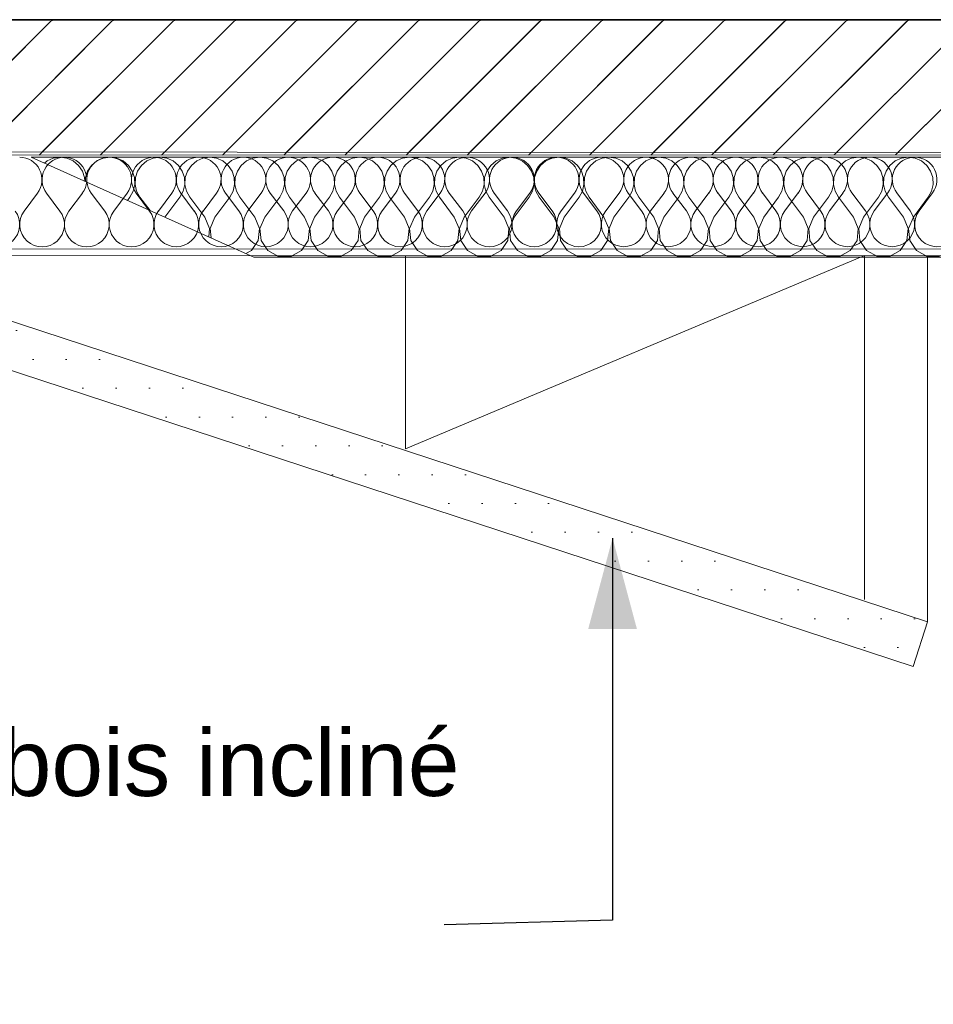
# Model space of a CAD drawing. Header units: millimetres. Extents: x 1516 to 53650, y -1776 to 7865.
# Tile 14 of 37: x 20580 to 21953, y 2235 to 3715. Entities that reach past the tile are written whole.
import ezdxf

# ---------------------------------------------------------------- set-up
doc = ezdxf.new("R2010")
doc.units = ezdxf.units.MM
doc.header["$MEASUREMENT"] = 0
for name, color, linetype in [('2D - Cotations pour 50ème.AL', 7, 'Continuous'), ('2D - Dessin général.AL', 7, 'Continuous'), ('Nouveau_2D - Dessin général.AL', 7, 'Continuous'), ('Nouveau_2D - Etiquettes.AL', 7, 'Continuous'), ('Nouveau__Plafonds.AL', 7, 'Continuous'), ('Nouveau__Toits - Toitures.AL', 7, 'Continuous')]:
    doc.layers.add(name, color=color, linetype=linetype)
doc.styles.add('STYLE_GENERE_1', font='arial.ttf')
doc.dimstyles.new('STYLE_GENERE__1', dxfattribs={"dimtxt": 0.18, "dimasz": 136.8, "dimexe": 0.18, "dimexo": 0.0625, "dimgap": 0, "dimtad": 0, "dimtih": 1, "dimtoh": 1, "dimdec": 4, "dimzin": 0, "dimdsep": 46, "dimcen": 0.09, "dimadec": 0, "dimazin": 0, "dimtfac": 1, "dimtdec": 4, "dimtmove": 0, "dimatfit": 3, "dimldrblk": 'ARROWHEAD_5', "dimfxl": 0, "dimtolj": 1, "dimtzin": 0, "dimarcsym": 0})
doc.dimstyles.new('STYLE_GENERE__2', dxfattribs={"dimtxt": 100, "dimasz": 71.25, "dimexe": 0.18, "dimexo": 0.0625, "dimgap": 0, "dimtad": 1, "dimtih": 1, "dimtoh": 1, "dimlfac": 0.001, "dimzin": 0, "dimdsep": 46, "dimtxsty": 'STYLE_GENERE_1', "dimblk": 'ARROWHEAD_6', "dimblk1": 'ARROWHEAD_6', "dimblk2": 'ARROWHEAD_6', "dimcen": 0.09, "dimse1": 1, "dimse2": 1, "dimclrd": 7, "dimclre": 7, "dimclrt": 7, "dimazin": 0, "dimtfac": 1, "dimtdec": 4, "dimtmove": 0, "dimatfit": 3, "dimfxl": 0, "dimtolj": 1, "dimtzin": 0, "dimarcsym": 0})
pattern_1 = [(45, (0, 0), (-45.96194, 45.96194), [])]

# ---------------------------------------------------------------- blocks, each defined once
blk = doc.blocks.new('*X5')
at = {"layer": 'Nouveau_2D - Dessin général.AL', "color": 7, "linetype": 'Continuous', "lineweight": 5}
for p, q in [((20630.5, 3506.6), (20621.1, 3502.5)), ((20640.8, 3508.1), (20630.5, 3506.6)), ((20651, 3506.6), (20640.8, 3508.1)), ((20660.5, 3502.5), (20651, 3506.6)), ((20705.5, 3506.6), (20696.1, 3502.5)), ((20715.8, 3508.1), (20705.5, 3506.6)), ((20726, 3506.6), (20715.8, 3508.1)), ((20735.5, 3502.5), (20726, 3506.6)), ((20780.5, 3506.6), (20771.1, 3502.5)), ((20790.8, 3508.1), (20780.5, 3506.6)), ((20801, 3506.6), (20790.8, 3508.1)), ((20810.5, 3502.5), (20801, 3506.6)), ((20855.5, 3506.6), (20846.1, 3502.5)), ((20865.8, 3508.1), (20855.5, 3506.6)), ((20876, 3506.6), (20865.8, 3508.1)), ((20885.5, 3502.5), (20876, 3506.6)), ((20930.5, 3506.6), (20921.1, 3502.5)), ((20940.8, 3508.1), (20930.5, 3506.6)), ((20951, 3506.6), (20940.8, 3508.1)), ((20960.5, 3502.5), (20951, 3506.6)), ((21005.5, 3506.6), (20996.1, 3502.5)), ((21015.8, 3508.1), (21005.5, 3506.6)), ((21026, 3506.6), (21015.8, 3508.1)), ((21035.5, 3502.5), (21026, 3506.6)), ((21080.5, 3506.6), (21071.1, 3502.5)), ((21090.8, 3508.1), (21080.5, 3506.6)), ((21101, 3506.6), (21090.8, 3508.1)), ((21110.5, 3502.5), (21101, 3506.6)), ((21155.5, 3506.6), (21146.1, 3502.5)), ((21165.8, 3508.1), (21155.5, 3506.6)), ((21176, 3506.6), (21165.8, 3508.1)), ((21185.5, 3502.5), (21176, 3506.6)), ((21230.5, 3506.6), (21221.1, 3502.5)), ((21240.8, 3508.1), (21230.5, 3506.6)), ((21251, 3506.6), (21240.8, 3508.1)), ((21260.5, 3502.5), (21251, 3506.6)), ((21305.5, 3506.6), (21296.1, 3502.5)), ((21315.8, 3508.1), (21305.5, 3506.6)), ((21326, 3506.6), (21315.8, 3508.1)), ((21335.5, 3502.5), (21326, 3506.6)), ((21380.5, 3506.6), (21371.1, 3502.5)), ((21390.8, 3508.1), (21380.5, 3506.6)), ((21401, 3506.6), (21390.8, 3508.1)), ((21410.5, 3502.5), (21401, 3506.6)), ((21455.5, 3506.6), (21446.1, 3502.5)), ((21465.8, 3508.1), (21455.5, 3506.6)), ((21476, 3506.6), (21465.8, 3508.1)), ((21485.5, 3502.5), (21476, 3506.6)), ((21530.5, 3506.6), (21521.1, 3502.5)), ((21540.8, 3508.1), (21530.5, 3506.6)), ((21551, 3506.6), (21540.8, 3508.1)), ((21560.5, 3502.5), (21551, 3506.6)), ((21605.5, 3506.6), (21596.1, 3502.5)), ((21615.8, 3508.1), (21605.5, 3506.6)), ((21626, 3506.6), (21615.8, 3508.1)), ((21635.5, 3502.5), (21626, 3506.6)), ((21680.5, 3506.6), (21671.1, 3502.5)), ((21690.8, 3508.1), (21680.5, 3506.6)), ((21701, 3506.6), (21690.8, 3508.1)), ((21710.5, 3502.5), (21701, 3506.6)), ((21755.5, 3506.6), (21746.1, 3502.5)), ((21765.8, 3508.1), (21755.5, 3506.6)), ((21776, 3506.6), (21765.8, 3508.1)), ((21785.5, 3502.5), (21776, 3506.6)), ((21830.5, 3506.6), (21821.1, 3502.5)), ((21840.8, 3508.1), (21830.5, 3506.6)), ((21851, 3506.6), (21840.8, 3508.1)), ((21860.5, 3502.5), (21851, 3506.6)), ((21905.5, 3506.6), (21896.1, 3502.5)), ((21915.8, 3508.1), (21905.5, 3506.6)), ((21926, 3506.6), (21915.8, 3508.1)), ((21935.5, 3502.5), (21926, 3506.6)), ((20621.1, 3502.5), (20617.1, 3499.1)), ((20668.5, 3495.9), (20660.5, 3502.5)), ((20674.3, 3487.3), (20668.5, 3495.9)), ((20688.1, 3495.9), (20682.2, 3487.3)), ((20696.1, 3502.5), (20688.1, 3495.9)), ((20743.5, 3495.9), (20735.5, 3502.5)), ((20749.3, 3487.3), (20743.5, 3495.9)), ((20763.1, 3495.9), (20757.2, 3487.3)), ((20771.1, 3502.5), (20763.1, 3495.9)), ((20818.5, 3495.9), (20810.5, 3502.5)), ((20824.3, 3487.3), (20818.5, 3495.9)), ((20838.1, 3495.9), (20832.2, 3487.3)), ((20846.1, 3502.5), (20838.1, 3495.9)), ((20893.5, 3495.9), (20885.5, 3502.5)), ((20899.3, 3487.3), (20893.5, 3495.9)), ((20913.1, 3495.9), (20907.2, 3487.3)), ((20921.1, 3502.5), (20913.1, 3495.9)), ((20968.5, 3495.9), (20960.5, 3502.5)), ((20974.3, 3487.3), (20968.5, 3495.9)), ((20988.1, 3495.9), (20982.2, 3487.3)), ((20996.1, 3502.5), (20988.1, 3495.9)), ((21043.5, 3495.9), (21035.5, 3502.5)), ((21049.3, 3487.3), (21043.5, 3495.9)), ((21063.1, 3495.9), (21057.2, 3487.3)), ((21071.1, 3502.5), (21063.1, 3495.9)), ((21118.5, 3495.9), (21110.5, 3502.5)), ((21124.3, 3487.3), (21118.5, 3495.9)), ((21138.1, 3495.9), (21132.2, 3487.3)), ((21146.1, 3502.5), (21138.1, 3495.9)), ((21193.5, 3495.9), (21185.5, 3502.5)), ((21199.3, 3487.3), (21193.5, 3495.9)), ((21213.1, 3495.9), (21207.2, 3487.3)), ((21221.1, 3502.5), (21213.1, 3495.9)), ((21268.5, 3495.9), (21260.5, 3502.5)), ((21274.3, 3487.3), (21268.5, 3495.9)), ((21288.1, 3495.9), (21282.2, 3487.3)), ((21296.1, 3502.5), (21288.1, 3495.9)), ((21343.5, 3495.9), (21335.5, 3502.5)), ((21349.3, 3487.3), (21343.5, 3495.9)), ((21363.1, 3495.9), (21357.2, 3487.3)), ((21371.1, 3502.5), (21363.1, 3495.9)), ((21418.5, 3495.9), (21410.5, 3502.5)), ((21424.3, 3487.3), (21418.5, 3495.9)), ((21438.1, 3495.9), (21432.2, 3487.3)), ((21446.1, 3502.5), (21438.1, 3495.9)), ((21493.5, 3495.9), (21485.5, 3502.5)), ((21499.3, 3487.3), (21493.5, 3495.9)), ((21513.1, 3495.9), (21507.2, 3487.3)), ((21521.1, 3502.5), (21513.1, 3495.9)), ((21568.5, 3495.9), (21560.5, 3502.5)), ((21574.3, 3487.3), (21568.5, 3495.9)), ((21588.1, 3495.9), (21582.2, 3487.3)), ((21596.1, 3502.5), (21588.1, 3495.9)), ((21643.5, 3495.9), (21635.5, 3502.5)), ((21649.3, 3487.3), (21643.5, 3495.9)), ((21663.1, 3495.9), (21657.2, 3487.3)), ((21671.1, 3502.5), (21663.1, 3495.9)), ((21718.5, 3495.9), (21710.5, 3502.5)), ((21724.3, 3487.3), (21718.5, 3495.9)), ((21738.1, 3495.9), (21732.2, 3487.3)), ((21746.1, 3502.5), (21738.1, 3495.9)), ((21793.5, 3495.9), (21785.5, 3502.5)), ((21799.3, 3487.3), (21793.5, 3495.9)), ((21813.1, 3495.9), (21807.2, 3487.3)), ((21821.1, 3502.5), (21813.1, 3495.9)), ((21868.5, 3495.9), (21860.5, 3502.5)), ((21874.3, 3487.3), (21868.5, 3495.9)), ((21888.1, 3495.9), (21882.2, 3487.3)), ((21896.1, 3502.5), (21888.1, 3495.9)), ((21943.5, 3495.9), (21935.5, 3502.5)), ((21949.3, 3487.3), (21943.5, 3495.9)), ((20677.6, 3477.5), (20674.3, 3487.3)), ((20677.9, 3471.9), (20677.6, 3477.5)), ((20678.9, 3477.5), (20678.7, 3471.5)), ((20682.2, 3487.3), (20678.9, 3477.5)), ((20752.6, 3477.5), (20749.3, 3487.3)), ((20753.1, 3467.2), (20752.6, 3477.5)), ((20753.9, 3477.5), (20753.4, 3467.2)), ((20757.2, 3487.3), (20753.9, 3477.5)), ((20827.6, 3477.5), (20824.3, 3487.3)), ((20828.1, 3467.2), (20827.6, 3477.5)), ((20828.9, 3477.5), (20828.4, 3467.2)), ((20832.2, 3487.3), (20828.9, 3477.5)), ((20902.6, 3477.5), (20899.3, 3487.3)), ((20903.1, 3467.2), (20902.6, 3477.5)), ((20903.9, 3477.5), (20903.4, 3467.2)), ((20907.2, 3487.3), (20903.9, 3477.5)), ((20977.6, 3477.5), (20974.3, 3487.3)), ((20978.1, 3467.2), (20977.6, 3477.5)), ((20978.9, 3477.5), (20978.4, 3467.2)), ((20982.2, 3487.3), (20978.9, 3477.5)), ((21052.6, 3477.5), (21049.3, 3487.3)), ((21053.1, 3467.2), (21052.6, 3477.5)), ((21053.9, 3477.5), (21053.4, 3467.2)), ((21057.2, 3487.3), (21053.9, 3477.5)), ((21127.6, 3477.5), (21124.3, 3487.3)), ((21128.1, 3467.2), (21127.6, 3477.5)), ((21128.9, 3477.5), (21128.4, 3467.2)), ((21132.2, 3487.3), (21128.9, 3477.5)), ((21202.6, 3477.5), (21199.3, 3487.3)), ((21203.1, 3467.2), (21202.6, 3477.5)), ((21203.9, 3477.5), (21203.4, 3467.2)), ((21207.2, 3487.3), (21203.9, 3477.5)), ((21277.6, 3477.5), (21274.3, 3487.3)), ((21278.1, 3467.2), (21277.6, 3477.5)), ((21278.9, 3477.5), (21278.4, 3467.2)), ((21282.2, 3487.3), (21278.9, 3477.5)), ((21352.6, 3477.5), (21349.3, 3487.3)), ((21353.1, 3467.2), (21352.6, 3477.5)), ((21353.9, 3477.5), (21353.4, 3467.2)), ((21357.2, 3487.3), (21353.9, 3477.5)), ((21427.6, 3477.5), (21424.3, 3487.3)), ((21428.1, 3467.2), (21427.6, 3477.5)), ((21428.9, 3477.5), (21428.4, 3467.2)), ((21432.2, 3487.3), (21428.9, 3477.5)), ((21502.6, 3477.5), (21499.3, 3487.3)), ((21503.1, 3467.2), (21502.6, 3477.5)), ((21503.9, 3477.5), (21503.4, 3467.2)), ((21507.2, 3487.3), (21503.9, 3477.5)), ((21577.6, 3477.5), (21574.3, 3487.3)), ((21578.1, 3467.2), (21577.6, 3477.5)), ((21578.9, 3477.5), (21578.4, 3467.2)), ((21582.2, 3487.3), (21578.9, 3477.5)), ((21652.6, 3477.5), (21649.3, 3487.3)), ((21653.1, 3467.2), (21652.6, 3477.5)), ((21653.9, 3477.5), (21653.4, 3467.2)), ((21657.2, 3487.3), (21653.9, 3477.5)), ((21727.6, 3477.5), (21724.3, 3487.3)), ((21728.1, 3467.2), (21727.6, 3477.5)), ((21728.9, 3477.5), (21728.4, 3467.2)), ((21732.2, 3487.3), (21728.9, 3477.5)), ((21802.6, 3477.5), (21799.3, 3487.3)), ((21803.1, 3467.2), (21802.6, 3477.5)), ((21803.9, 3477.5), (21803.4, 3467.2)), ((21807.2, 3487.3), (21803.9, 3477.5)), ((21877.6, 3477.5), (21874.3, 3487.3)), ((21878.1, 3467.2), (21877.6, 3477.5)), ((21878.9, 3477.5), (21878.4, 3467.2)), ((21882.2, 3487.3), (21878.9, 3477.5)), ((21952.6, 3477.5), (21949.3, 3487.3)), ((21953.1, 3467.2), (21952.6, 3477.5)), ((20750.8, 3457.1), (20753.1, 3467.2)), ((20753.4, 3467.2), (20755.8, 3457.1)), ((20825.8, 3457.1), (20828.1, 3467.2)), ((20828.4, 3467.2), (20830.8, 3457.1)), ((20900.8, 3457.1), (20903.1, 3467.2)), ((20903.4, 3467.2), (20905.8, 3457.1)), ((20975.8, 3457.1), (20978.1, 3467.2)), ((20978.4, 3467.2), (20980.8, 3457.1)), ((21050.8, 3457.1), (21053.1, 3467.2)), ((21053.4, 3467.2), (21055.8, 3457.1)), ((21125.8, 3457.1), (21128.1, 3467.2)), ((21128.4, 3467.2), (21130.8, 3457.1)), ((21200.8, 3457.1), (21203.1, 3467.2)), ((21203.4, 3467.2), (21205.8, 3457.1)), ((21275.8, 3457.1), (21278.1, 3467.2)), ((21278.4, 3467.2), (21280.8, 3457.1)), ((21350.8, 3457.1), (21353.1, 3467.2)), ((21353.4, 3467.2), (21355.8, 3457.1)), ((21425.8, 3457.1), (21428.1, 3467.2)), ((21428.4, 3467.2), (21430.8, 3457.1)), ((21500.8, 3457.1), (21503.1, 3467.2)), ((21503.4, 3467.2), (21505.8, 3457.1)), ((21575.8, 3457.1), (21578.1, 3467.2)), ((21578.4, 3467.2), (21580.8, 3457.1)), ((21650.8, 3457.1), (21653.1, 3467.2)), ((21653.4, 3467.2), (21655.8, 3457.1)), ((21725.8, 3457.1), (21728.1, 3467.2)), ((21728.4, 3467.2), (21730.8, 3457.1)), ((21800.8, 3457.1), (21803.1, 3467.2)), ((21803.4, 3467.2), (21805.8, 3457.1)), ((21875.8, 3457.1), (21878.1, 3467.2)), ((21878.4, 3467.2), (21880.8, 3457.1)), ((21950.8, 3457.1), (21953.1, 3467.2)), ((20742.1, 3443.1), (20745.8, 3448.1)), ((20745.8, 3448.1), (20750.8, 3457.1)), ((20755.8, 3457.1), (20760.8, 3448.1)), ((20775.9, 3428), (20760.8, 3448.1)), ((20798.3, 3418.1), (20820.8, 3448.1)), ((20820.8, 3448.1), (20825.8, 3457.1)), ((20830.8, 3457.1), (20835.8, 3448.1)), ((20858.3, 3418.1), (20835.8, 3448.1)), ((20873.3, 3418.1), (20895.8, 3448.1)), ((20895.8, 3448.1), (20900.8, 3457.1)), ((20905.8, 3457.1), (20910.8, 3448.1)), ((20933.3, 3418.1), (20910.8, 3448.1)), ((20948.3, 3418.1), (20970.8, 3448.1)), ((20970.8, 3448.1), (20975.8, 3457.1)), ((20980.8, 3457.1), (20985.8, 3448.1)), ((21008.3, 3418.1), (20985.8, 3448.1)), ((21023.3, 3418.1), (21045.8, 3448.1)), ((21045.8, 3448.1), (21050.8, 3457.1)), ((21055.8, 3457.1), (21060.8, 3448.1)), ((21083.3, 3418.1), (21060.8, 3448.1)), ((21098.3, 3418.1), (21120.8, 3448.1)), ((21120.8, 3448.1), (21125.8, 3457.1)), ((21130.8, 3457.1), (21135.8, 3448.1)), ((21158.3, 3418.1), (21135.8, 3448.1)), ((21173.3, 3418.1), (21195.8, 3448.1)), ((21195.8, 3448.1), (21200.8, 3457.1)), ((21205.8, 3457.1), (21210.8, 3448.1)), ((21233.3, 3418.1), (21210.8, 3448.1)), ((21248.3, 3418.1), (21270.8, 3448.1)), ((21270.8, 3448.1), (21275.8, 3457.1)), ((21280.8, 3457.1), (21285.8, 3448.1)), ((21308.3, 3418.1), (21285.8, 3448.1)), ((21323.3, 3418.1), (21345.8, 3448.1)), ((21345.8, 3448.1), (21350.8, 3457.1)), ((21355.8, 3457.1), (21360.8, 3448.1)), ((21383.3, 3418.1), (21360.8, 3448.1)), ((21398.3, 3418.1), (21420.8, 3448.1)), ((21420.8, 3448.1), (21425.8, 3457.1)), ((21430.8, 3457.1), (21435.8, 3448.1)), ((21458.3, 3418.1), (21435.8, 3448.1)), ((21473.3, 3418.1), (21495.8, 3448.1)), ((21495.8, 3448.1), (21500.8, 3457.1)), ((21505.8, 3457.1), (21510.8, 3448.1)), ((21533.3, 3418.1), (21510.8, 3448.1)), ((21548.3, 3418.1), (21570.8, 3448.1)), ((21570.8, 3448.1), (21575.8, 3457.1)), ((21580.8, 3457.1), (21585.8, 3448.1)), ((21608.3, 3418.1), (21585.8, 3448.1)), ((21623.3, 3418.1), (21645.8, 3448.1)), ((21645.8, 3448.1), (21650.8, 3457.1)), ((21655.8, 3457.1), (21660.8, 3448.1)), ((21683.3, 3418.1), (21660.8, 3448.1)), ((21698.3, 3418.1), (21720.8, 3448.1)), ((21720.8, 3448.1), (21725.8, 3457.1)), ((21730.8, 3457.1), (21735.8, 3448.1)), ((21758.3, 3418.1), (21735.8, 3448.1)), ((21773.3, 3418.1), (21795.8, 3448.1)), ((21795.8, 3448.1), (21800.8, 3457.1)), ((21805.8, 3457.1), (21810.8, 3448.1)), ((21833.3, 3418.1), (21810.8, 3448.1)), ((21848.3, 3418.1), (21870.8, 3448.1)), ((21870.8, 3448.1), (21875.8, 3457.1)), ((21880.8, 3457.1), (21885.8, 3448.1)), ((21908.3, 3418.1), (21885.8, 3448.1)), ((21923.3, 3418.1), (21945.8, 3448.1)), ((21945.8, 3448.1), (21950.8, 3457.1)), ((20798.3, 3418.1), (20798.2, 3418)), ((20865.4, 3401.2), (20858.3, 3418.1)), ((20873.3, 3418.1), (20866.2, 3401.2)), ((20940.4, 3401.2), (20933.3, 3418.1)), ((20948.3, 3418.1), (20941.2, 3401.2)), ((21015.4, 3401.2), (21008.3, 3418.1)), ((21023.3, 3418.1), (21016.2, 3401.2)), ((21090.4, 3401.2), (21083.3, 3418.1)), ((21098.3, 3418.1), (21091.2, 3401.2)), ((21165.4, 3401.2), (21158.3, 3418.1)), ((21173.3, 3418.1), (21166.2, 3401.2)), ((21240.4, 3401.2), (21233.3, 3418.1)), ((21248.3, 3418.1), (21241.2, 3401.2)), ((21315.4, 3401.2), (21308.3, 3418.1)), ((21323.3, 3418.1), (21316.2, 3401.2)), ((21390.4, 3401.2), (21383.3, 3418.1)), ((21398.3, 3418.1), (21391.2, 3401.2)), ((21465.4, 3401.2), (21458.3, 3418.1)), ((21473.3, 3418.1), (21466.2, 3401.2)), ((21540.4, 3401.2), (21533.3, 3418.1)), ((21548.3, 3418.1), (21541.2, 3401.2)), ((21615.4, 3401.2), (21608.3, 3418.1)), ((21623.3, 3418.1), (21616.2, 3401.2)), ((21690.4, 3401.2), (21683.3, 3418.1)), ((21698.3, 3418.1), (21691.2, 3401.2)), ((21765.4, 3401.2), (21758.3, 3418.1)), ((21773.3, 3418.1), (21766.2, 3401.2)), ((21840.4, 3401.2), (21833.3, 3418.1)), ((21848.3, 3418.1), (21841.2, 3401.2)), ((21915.4, 3401.2), (21908.3, 3418.1)), ((21923.3, 3418.1), (21916.2, 3401.2)), ((20864.1, 3388.4), (20865.4, 3401.2)), ((20866.2, 3401.2), (20867.6, 3386.9)), ((20938.6, 3383), (20940.4, 3401.2)), ((20941.2, 3401.2), (20942.9, 3383)), ((21013.6, 3383), (21015.4, 3401.2)), ((21016.2, 3401.2), (21017.9, 3383)), ((21088.6, 3383), (21090.4, 3401.2)), ((21091.2, 3401.2), (21092.9, 3383)), ((21163.6, 3383), (21165.4, 3401.2)), ((21166.2, 3401.2), (21167.9, 3383)), ((21238.6, 3383), (21240.4, 3401.2)), ((21241.2, 3401.2), (21242.9, 3383)), ((21313.6, 3383), (21315.4, 3401.2)), ((21316.2, 3401.2), (21317.9, 3383)), ((21388.6, 3383), (21390.4, 3401.2)), ((21391.2, 3401.2), (21392.9, 3383)), ((21463.6, 3383), (21465.4, 3401.2)), ((21466.2, 3401.2), (21467.9, 3383)), ((21538.6, 3383), (21540.4, 3401.2)), ((21541.2, 3401.2), (21542.9, 3383)), ((21613.6, 3383), (21615.4, 3401.2)), ((21616.2, 3401.2), (21617.9, 3383)), ((21688.6, 3383), (21690.4, 3401.2)), ((21691.2, 3401.2), (21692.9, 3383)), ((21763.6, 3383), (21765.4, 3401.2)), ((21766.2, 3401.2), (21767.9, 3383)), ((21838.6, 3383), (21840.4, 3401.2)), ((21841.2, 3401.2), (21842.9, 3383)), ((21913.6, 3383), (21915.4, 3401.2)), ((21916.2, 3401.2), (21917.9, 3383)), ((20928.5, 3367.8), (20938.6, 3383)), ((20942.9, 3383), (20953.1, 3367.8)), ((21003.5, 3367.8), (21013.6, 3383)), ((21017.9, 3383), (21028.1, 3367.8)), ((21078.5, 3367.8), (21088.6, 3383)), ((21092.9, 3383), (21103.1, 3367.8)), ((21153.5, 3367.8), (21163.6, 3383)), ((21167.9, 3383), (21178.1, 3367.8)), ((21228.5, 3367.8), (21238.6, 3383)), ((21242.9, 3383), (21253.1, 3367.8)), ((21303.5, 3367.8), (21313.6, 3383)), ((21317.9, 3383), (21328.1, 3367.8)), ((21378.5, 3367.8), (21388.6, 3383)), ((21392.9, 3383), (21403.1, 3367.8)), ((21453.5, 3367.8), (21463.6, 3383)), ((21467.9, 3383), (21478.1, 3367.8)), ((21528.5, 3367.8), (21538.6, 3383)), ((21542.9, 3383), (21553.1, 3367.8)), ((21603.5, 3367.8), (21613.6, 3383)), ((21617.9, 3383), (21628.1, 3367.8)), ((21678.5, 3367.8), (21688.6, 3383)), ((21692.9, 3383), (21703.1, 3367.8)), ((21753.5, 3367.8), (21763.6, 3383)), ((21767.9, 3383), (21778.1, 3367.8)), ((21828.5, 3367.8), (21838.6, 3383)), ((21842.9, 3383), (21853.1, 3367.8)), ((21903.5, 3367.8), (21913.6, 3383)), ((21917.9, 3383), (21928.1, 3367.8)), ((20920.1, 3363.3), (20928.5, 3367.8)), ((20953.1, 3367.8), (20969.2, 3359.2)), ((20969.2, 3359.2), (20987.4, 3359.2)), ((20987.4, 3359.2), (21003.5, 3367.8)), ((21028.1, 3367.8), (21044.2, 3359.2)), ((21044.2, 3359.2), (21062.4, 3359.2)), ((21062.4, 3359.2), (21078.5, 3367.8)), ((21103.1, 3367.8), (21119.2, 3359.2)), ((21119.2, 3359.2), (21137.4, 3359.2)), ((21137.4, 3359.2), (21153.5, 3367.8)), ((21178.1, 3367.8), (21194.2, 3359.2)), ((21194.2, 3359.2), (21212.4, 3359.2)), ((21212.4, 3359.2), (21228.5, 3367.8)), ((21253.1, 3367.8), (21269.2, 3359.2)), ((21269.2, 3359.2), (21287.4, 3359.2)), ((21287.4, 3359.2), (21303.5, 3367.8)), ((21328.1, 3367.8), (21344.2, 3359.2)), ((21344.2, 3359.2), (21362.4, 3359.2)), ((21362.4, 3359.2), (21378.5, 3367.8)), ((21403.1, 3367.8), (21419.2, 3359.2)), ((21419.2, 3359.2), (21437.4, 3359.2)), ((21437.4, 3359.2), (21453.5, 3367.8)), ((21478.1, 3367.8), (21494.2, 3359.2)), ((21494.2, 3359.2), (21512.4, 3359.2)), ((21512.4, 3359.2), (21528.5, 3367.8)), ((21553.1, 3367.8), (21569.2, 3359.2)), ((21569.2, 3359.2), (21587.4, 3359.2)), ((21587.4, 3359.2), (21603.5, 3367.8)), ((21628.1, 3367.8), (21644.2, 3359.2)), ((21644.2, 3359.2), (21662.4, 3359.2)), ((21662.4, 3359.2), (21678.5, 3367.8)), ((21703.1, 3367.8), (21719.2, 3359.2)), ((21719.2, 3359.2), (21737.4, 3359.2)), ((21737.4, 3359.2), (21753.5, 3367.8)), ((21778.1, 3367.8), (21794.2, 3359.2)), ((21794.2, 3359.2), (21812.4, 3359.2)), ((21812.4, 3359.2), (21828.5, 3367.8)), ((21853.1, 3367.8), (21869.2, 3359.2)), ((21869.2, 3359.2), (21887.4, 3359.2)), ((21887.4, 3359.2), (21903.5, 3367.8)), ((21928.1, 3367.8), (21944.2, 3359.2)), ((21944.2, 3359.2), (21962.4, 3359.2))]:
    blk.add_line(p, q, dxfattribs=at)
blk = doc.blocks.new('Hachure_1', base_point=(0, 0))
at = {"layer": 'Nouveau_2D - Dessin général.AL', "color": 7, "linetype": 'Continuous', "lineweight": 5, "flags": 128}
blk.add_lwpolyline([(20931.9, 3358.1), (20597.1, 3508.1), (28969.9, 3508.1), (28644.6, 3358.1)], close=True, dxfattribs=at)
at = {"layer": 'Nouveau_2D - Dessin général.AL', "color": 7, "linetype": 'Continuous', "lineweight": 5}
blk.add_blockref('*X5', (0, 0), dxfattribs=at)
blk = doc.blocks.new('*X22')
at = {"layer": 'Nouveau__Toits - Toitures.AL', "color": 7, "linetype": 'Continuous', "lineweight": 5}
for p, q in [((20586.8, 3427.3), (20606.9, 3454.2)), ((20640.6, 3427.3), (20620.4, 3454.2)), ((20654, 3427.3), (20674.2, 3454.2)), ((20707.8, 3427.3), (20687.6, 3454.2)), ((20721.3, 3427.3), (20741.4, 3454.2)), ((20775.1, 3427.3), (20754.9, 3454.2)), ((20788.5, 3427.3), (20808.7, 3454.2)), ((20842.3, 3427.3), (20822.2, 3454.2)), ((20855.8, 3427.3), (20876, 3454.2)), ((20909.6, 3427.4), (20889.4, 3454.2)), ((20923, 3427.4), (20943.2, 3454.3)), ((20976.9, 3427.4), (20956.7, 3454.3)), ((20990.3, 3427.4), (21010.5, 3454.3)), ((21044.1, 3427.4), (21023.9, 3454.3)), ((21057.6, 3427.4), (21077.7, 3454.3)), ((21111.4, 3427.4), (21091.2, 3454.3)), ((21124.8, 3427.4), (21145, 3454.3)), ((21178.6, 3427.4), (21158.4, 3454.3)), ((21192.1, 3427.4), (21212.2, 3454.3)), ((21245.9, 3427.4), (21225.7, 3454.3)), ((21259.3, 3427.4), (21279.5, 3454.3)), ((21313.1, 3427.4), (21293, 3454.3)), ((21326.6, 3427.4), (21346.8, 3454.3)), ((21380.4, 3427.4), (21360.2, 3454.3)), ((21393.8, 3427.4), (21414, 3454.3)), ((21447.6, 3427.4), (21427.5, 3454.3)), ((21461.1, 3427.4), (21481.3, 3454.3)), ((21514.9, 3427.4), (21494.7, 3454.3)), ((21528.4, 3427.4), (21548.5, 3454.3)), ((21582.2, 3427.4), (21562, 3454.3)), ((21595.6, 3427.4), (21615.8, 3454.4)), ((21649.4, 3427.5), (21629.2, 3454.4)), ((21662.9, 3427.5), (21683, 3454.4)), ((21716.7, 3427.5), (21696.5, 3454.4)), ((21730.1, 3427.5), (21750.3, 3454.4)), ((21783.9, 3427.5), (21763.7, 3454.4)), ((21797.4, 3427.5), (21817.6, 3454.4)), ((21851.2, 3427.5), (21831, 3454.4)), ((21864.6, 3427.5), (21884.8, 3454.4)), ((21918.4, 3427.5), (21898.3, 3454.4)), ((21931.9, 3427.5), (21952.1, 3454.4))]:
    blk.add_line(p, q, dxfattribs=at)
for centre, start, end in [((20580, 3474.4), 323.1384, 90.0083), ((20647.3, 3474.4), 90.0083, 216.8782), ((20647.3, 3474.4), 323.1384, 90.0083), ((20714.5, 3474.4), 90.0083, 216.8782), ((20714.5, 3474.4), 323.1384, 90.0083), ((20781.8, 3474.4), 90.0083, 216.8782), ((20781.8, 3474.4), 323.1384, 90.0083), ((20849.1, 3474.4), 90.0083, 216.8782), ((20849.1, 3474.4), 323.1384, 90.0083), ((20916.3, 3474.4), 90.0083, 216.8782), ((20916.3, 3474.4), 323.1384, 90.0083), ((20983.6, 3474.4), 90.0083, 216.8782), ((20983.6, 3474.4), 323.1384, 90.0083), ((21050.8, 3474.5), 90.0083, 216.8782), ((21050.8, 3474.5), 323.1384, 90.0083), ((21118.1, 3474.5), 90.0083, 216.8782), ((21118.1, 3474.5), 323.1384, 90.0083), ((21185.3, 3474.5), 90.0083, 216.8782), ((21185.3, 3474.5), 323.1384, 90.0083), ((21252.6, 3474.5), 90.0083, 216.8782), ((21252.6, 3474.5), 323.1384, 90.0083), ((21319.9, 3474.5), 90.0083, 216.8782), ((21319.9, 3474.5), 323.1384, 90.0083), ((21387.1, 3474.5), 90.0083, 216.8782), ((21387.1, 3474.5), 323.1384, 90.0083), ((21454.4, 3474.5), 90.0083, 216.8782), ((21454.4, 3474.5), 323.1384, 90.0083), ((21521.6, 3474.5), 90.0083, 216.8782), ((21521.6, 3474.5), 323.1384, 90.0083), ((21588.9, 3474.5), 90.0083, 216.8782), ((21588.9, 3474.5), 323.1384, 90.0083), ((21656.1, 3474.5), 90.0083, 216.8782), ((21656.1, 3474.5), 323.1384, 90.0083), ((21723.4, 3474.5), 90.0083, 216.8782), ((21723.4, 3474.5), 323.1384, 90.0083), ((21790.6, 3474.6), 90.0083, 216.8782), ((21790.6, 3474.6), 323.1384, 90.0083), ((21857.9, 3474.6), 90.0083, 216.8782), ((21857.9, 3474.6), 323.1384, 90.0083), ((21925.2, 3474.6), 90.0083, 216.8782), ((21925.2, 3474.6), 323.1384, 90.0083), ((20546.4, 3407.1), 143.1384, 36.8782), ((20613.7, 3407.1), 143.1384, 36.8782), ((20680.9, 3407.1), 143.1384, 36.8782), ((20748.2, 3407.1), 143.1384, 36.8782), ((20815.4, 3407.2), 143.1384, 36.8782), ((20882.7, 3407.2), 143.1384, 36.8782), ((20950, 3407.2), 143.1384, 36.8782), ((21017.2, 3407.2), 143.1384, 36.8782), ((21084.5, 3407.2), 143.1384, 36.8782), ((21151.7, 3407.2), 143.1384, 36.8782), ((21219, 3407.2), 143.1384, 36.8782), ((21286.2, 3407.2), 143.1384, 36.8782), ((21353.5, 3407.2), 143.1384, 36.8782), ((21420.7, 3407.2), 143.1384, 36.8782), ((21488, 3407.3), 143.1384, 36.8782), ((21555.3, 3407.3), 143.1384, 36.8782), ((21622.5, 3407.3), 143.1384, 36.8782), ((21689.8, 3407.3), 143.1384, 36.8782), ((21757, 3407.3), 143.1384, 36.8782), ((21824.3, 3407.3), 143.1384, 36.8782), ((21891.5, 3407.3), 143.1384, 36.8782), ((21958.8, 3407.3), 143.1384, 36.8782)]:
    blk.add_arc(centre, 33.6, start, end, dxfattribs=at)
blk = doc.blocks.new('Élément de coupe_9')
at = {"layer": 'Nouveau__Toits - Toitures.AL', "linetype": 'Continuous', "lineweight": 0, "true_color": 0x000000}
h = blk.add_hatch(dxfattribs=at)
h.set_pattern_fill('Dallage', color=18, style=0, pattern_type=2)
h.set_pattern_definition(pattern_1)
h.paths.add_polyline_path([(20352.6, 3713.1), (20352.6, 3511.3), (29208.6, 3512.6), (29208.6, 3714.4)])
at = {"layer": 'Nouveau__Toits - Toitures.AL', "color": 7, "linetype": 'Continuous', "lineweight": 15}
for p, q in [((29208.6, 3714.4), (20352.6, 3713.1)), ((29208.6, 3512.6), (20352.6, 3511.3)), ((29208.6, 3371.4), (20352.6, 3370.1)), ((25912.2, 3360.8), (20352.6, 3360))]:
    blk.add_line(p, q, dxfattribs=at)
at = {"layer": 'Nouveau__Toits - Toitures.AL', "lineweight": 0}
blk.add_blockref('*X22', (0, 0), dxfattribs=at)
blk = doc.blocks.new('Élément de coupe_77')
at = {"layer": 'Nouveau__Plafonds.AL', "linetype": 'Continuous', "lineweight": 0, "true_color": 0x000000}
h = blk.add_hatch(dxfattribs=at)
h.set_pattern_fill('Plâtre___Carreau', color=18, style=0, pattern_type=2)
h.set_pattern_definition([(0, (0, 0), (0, 86.60254), [0, -50]), (0, (25, 43.3), (0, 86.60254), [0, -50])])
h.paths.add_polyline_path([(21944.8, 2810.2), (20375.5, 3324.6), (20353.9, 3257.4), (21923.1, 2743)])
at = {"layer": 'Nouveau__Plafonds.AL', "color": 7, "linetype": 'Continuous', "lineweight": 5}
for p, q in [((20353.9, 3360), (20353.9, 3257.4)), ((20375.5, 3360), (20375.5, 3324.6)), ((21944.8, 3360.2), (21944.8, 2810.2)), ((20375.5, 3324.6), (20353.9, 3257.4)), ((20375.5, 3324.6), (21944.8, 2810.2)), ((20353.9, 3257.4), (21923.1, 2743)), ((21944.8, 2810.2), (21923.1, 2743))]:
    blk.add_line(p, q, dxfattribs=at)
blk = doc.blocks.new('*D123')
at = {"layer": '2D - Cotations pour 50ème.AL', "color": 7, "linetype": 'Continuous', "lineweight": 5}
for p, q in [((17307.3, -1370.3), (17307.3, -1229.7)), ((22288.3, -1370.3), (22288.3, -1229.7)), ((17344.8, -1262.5), (17269.8, -1337.5)), ((22325.8, -1262.5), (22250.8, -1337.5)), ((17307.3, -1300), (22288.3, -1300))]:
    blk.add_line(p, q, dxfattribs=at)
at = {"layer": '2D - Cotations pour 50ème.AL', "color": 7, "lineweight": 5, "insert": (19664.4, -1280), "char_height": 100, "attachment_point": 7, "style": 'STYLE_GENERE_1'}
blk.add_mtext('\\A1;{\\pql;\\fArial|b0|i0|c0|p0;\\W1.000000;4,98}', dxfattribs=at)
blk = doc.blocks.new('ARROWHEAD_6')
at = {"color": 0, "linetype": 'Continuous', "lineweight": 0}
for p, q in [((-0.5, -0.5), (0.5, 0.5)), ((0, 0), (-1, 0))]:
    blk.add_line(p, q, dxfattribs=at)
blk = doc.blocks.new('*D141')
at = {"layer": '2D - Cotations pour 50ème.AL', "color": 7, "linetype": 'Continuous', "lineweight": 5}
for p, q in [((12715.6, 7343.5), (12715.6, 7484.1)), ((26806.4, 7343.5), (26806.4, 7484.1)), ((12753.1, 7451.3), (12678.1, 7376.3)), ((26843.9, 7451.3), (26768.9, 7376.3)), ((12715.6, 7413.8), (26806.4, 7413.8))]:
    blk.add_line(p, q, dxfattribs=at)
at = {"layer": '2D - Cotations pour 50ème.AL', "color": 7, "lineweight": 5, "char_height": 100, "attachment_point": 7, "style": 'STYLE_GENERE_1'}
for s, insert in [('\\A1;{\\pql;\\fArial|b0|i0|c0|p0;\\W1.000000;14,09}', (19513.1, 7433.8)), ('\\A1;{\\pql;\\fArial|b0|i0|c0|p0;\\W1.000000;10}', (26616.4, 7433.8))]:
    blk.add_mtext(s, dxfattribs=dict(at, insert=insert))
blk = doc.blocks.new('ARROWHEAD_5')
at = {"linetype": 'Continuous', "lineweight": 0}
blk.add_hatch(color=0, dxfattribs=at).paths.add_polyline_path([(-1, 0.2679), (0, 0), (-1, -0.2679)])
at = {"color": 0, "linetype": 'Continuous', "lineweight": 0}
blk.add_line((0, 0), (-1, 0), dxfattribs=at)

msp = doc.modelspace()

# ---------------------------------------------------------------- hatches: boundary and pattern name
at = {"layer": '2D - Dessin général.AL', "linetype": 'Continuous', "lineweight": 5}
h = msp.add_hatch(dxfattribs=at)
h.set_pattern_fill('Dallage', style=0, pattern_type=2)
h.set_pattern_definition(pattern_1)
h.paths.add_polyline_path([(20352.582, 3516.365), (29208.65, 3508.076), (29208.65, 3664.384), (29180.247, 4543.035), (29103.175, 4520.032, 0.30272513), (28999.989, 4422.581), (28999.989, 4128.02), (28999.989, 3715.208), (28944.35, 3715.208), (20560.484, 3715.208), (20561.242, 4443.709, 0.24796748), (20482.908, 4533.971), (20394.993, 4560.264), (20380.984, 4560.264), (20352.582, 3664.384)])

# ---------------------------------------------------------------- linework, layer by layer
at = {"layer": '2D - Dessin général.AL', "color": 7, "linetype": 'Continuous', "lineweight": 5, "flags": 128}
msp.add_lwpolyline([(20352.582, 3516.365), (29208.65, 3508.076), (29208.65, 3664.384), (29180.247, 4543.035), (29103.175, 4520.032, 0.30272513), (28999.989, 4422.581), (28999.989, 4128.02), (28999.989, 3715.208), (28944.35, 3715.208), (20560.484, 3715.208), (20561.242, 4443.709, 0.24796748), (20482.908, 4533.971), (20394.993, 4560.264), (20380.984, 4560.264), (20352.582, 3664.384)], format="xyb", close=True, dxfattribs=at)
at = {"layer": 'Nouveau_2D - Dessin général.AL', "color": 7, "linetype": 'Continuous', "lineweight": 20, "flags": 128}
for points in [[(21160.137, 3069.806), (21849.734, 3360.229)], [(21160.137, 3069.806), (21160.137, 3360.13)], [(21849.734, 2843.752), (21849.734, 3360.229)]]:
    msp.add_lwpolyline(points, dxfattribs=at)

# ---------------------------------------------------------------- block references
at = {"layer": 'Nouveau_2D - Dessin général.AL', "color": 7, "linetype": 'Continuous', "lineweight": 5}
msp.add_blockref('Hachure_1', (0, 0), dxfattribs=at)
at = {"layer": 'Nouveau__Plafonds.AL', "lineweight": 0}
msp.add_blockref('Élément de coupe_77', (0, 0), dxfattribs=at)
at = {"layer": 'Nouveau__Toits - Toitures.AL', "lineweight": 0}
msp.add_blockref('Élément de coupe_9', (0, 0), dxfattribs=at)

# ---------------------------------------------------------------- texts
at = {"layer": 'Nouveau_2D - Etiquettes.AL', "color": 7, "linetype": 'Continuous', "lineweight": 5, "insert": (19967.467, 2361.896), "char_height": 100, "attachment_point": 7, "line_spacing_factor": 0.937538, "style": 'STYLE_GENERE_1'}
msp.add_mtext('\\A1;{\\pql;\\fArial|b0|i0|c0|p0;\\W1.000000;panneau bois incliné\\P\\pql;\\fArial|b0|i0|c0|p0;\\W1.000000;suspendu}', dxfattribs=at)

# ---------------------------------------------------------------- dimensions: what is measured, and where the dimension line sits
at = {"layer": '2D - Cotations pour 50ème.AL', "color": 7, "linetype": 'Continuous', "lineweight": 5}
for base, p1, p2, picture, middle in [((26806.433, 7413.791), (12715.568, 1679.454), (26806.433, 3145.723), '*D141', (19680.642, 7483.791)), ((22288.346, -1300), (17307.289, 2743.008), (22288.346, 2750.693), '*D123', (19793.816, -1230))]:
    dim = msp.add_linear_dim(base=base, p1=p1, p2=p2, dimstyle='STYLE_GENERE__2', dxfattribs=at)
    dim.commit()
    dim.dimension.update_dxf_attribs({"geometry": picture, "text_midpoint": middle, "dimtype": 160})

# ---------------------------------------------------------------- leaders
at = {"layer": 'Nouveau_2D - Etiquettes.AL', "color": 7, "linetype": 'Continuous', "lineweight": 5, "annotation_type": 0, "has_hookline": 1, "hookline_direction": 1, "text_width": 1257.4}
msp.add_leader([(21471.178, 2935.939), (21471.178, 2361.896), (21217.963, 2354.865)], dimstyle='STYLE_GENERE__1', dxfattribs=at)

doc.saveas('drawing.dxf')
